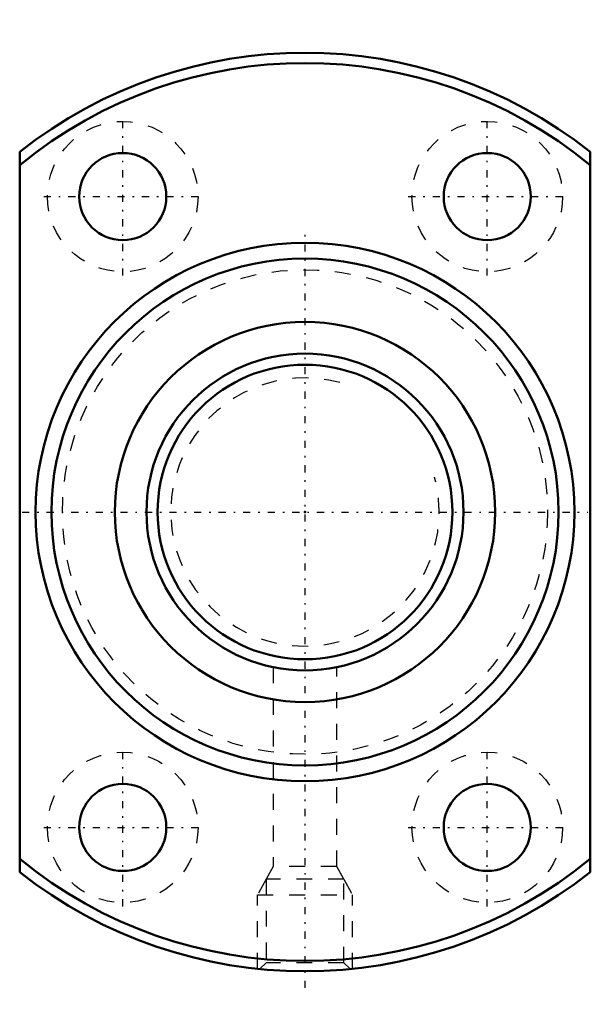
# Model space of a CAD drawing. Header units: millimetres. Extents: x -18 to 18, y -31.1 to 31.1.
import ezdxf

# ---------------------------------------------------------------- set-up
doc = ezdxf.new("R2010")
doc.units = ezdxf.units.MM
doc.linetypes.add('Center', pattern=[1.5, 0.45, -0.5, 0.05, -0.5])
doc.linetypes.add('Dashed', pattern=[2, 1, -1])
for name, color, linetype, lineweight in [('2d ConnectionPoints', 7, 'Continuous', 50), ('AM_0', 7, 'Continuous', 50), ('AM_5', 3, 'Continuous', 25), ('AM_7', 7, 'Center', 25), ('AM_9', 6, 'Dashed', 25)]:
    doc.layers.add(name, color=color, linetype=linetype, lineweight=lineweight)

# ---------------------------------------------------------------- blocks, each defined once
blk = doc.blocks.new('1_DK_2005_4RR0Nut_0_in_DK2005_4RRG1_61LC0_000_2')
at = {"layer": 'AM_0'}
for p, q in [((-18, -22.738), (-18, 22.738)), ((18, 22.738), (18, -22.738))]:
    blk.add_line(p, q, dxfattribs=at)
for centre, radius in [((-11.5, 19.919), 2.75), ((11.5, 19.919), 2.75), ((0, 0), 17), ((0, 0), 16), ((0, 0), 12), ((-11.5, -19.919), 2.75), ((11.5, -19.919), 2.75)]:
    blk.add_circle(centre, radius, dxfattribs=at)
for radius, start, end in [(29, 51.63349, 128.36651), (28.35, 50.5859, 129.4141), (28.35, 230.5859, 309.4141), (29, 231.63349, 308.36651)]:
    blk.add_arc((0, 0), radius, start, end, dxfattribs=at)
at = {"layer": 'AM_5', "linetype": 'Dashed'}
for p, q in [((-2.459, -23.18), (-3, -24.18)), ((2.459, -23.18), (3, -24.18)), ((-3, -28.844), (-3, -24.18)), ((-3, -24.18), (3, -24.18)), ((3, -28.844), (3, -24.18))]:
    blk.add_line(p, q, dxfattribs=at)
at = {"layer": 'AM_7'}
for p, q in [((-11.5, 14.931), (-11.5, 24.906)), ((11.5, 14.931), (11.5, 24.906)), ((-16.488, 19.919), (-6.512, 19.919)), ((6.512, 19.919), (16.488, 19.919)), ((0, -30.05), (0, 17.85)), ((-17.85, 0), (17.85, 0)), ((-11.5, -24.906), (-11.5, -14.931)), ((11.5, -24.906), (11.5, -14.931)), ((-16.488, -19.919), (-6.512, -19.919)), ((6.512, -19.919), (16.488, -19.919))]:
    blk.add_line(p, q, dxfattribs=at)
at = {"layer": 'AM_9'}
for p, q in [((-2, -9.799), (-2, -22.38)), ((2, -22.38), (2, -9.798)), ((-2, -22.38), (-2.459, -23.18)), ((2, -22.38), (-2, -22.38)), ((2.459, -23.18), (2, -22.38)), ((2.459, -23.18), (-2.459, -23.18)), ((-2.459, -23.18), (-2.459, -28.459)), ((2.459, -28.459), (2.459, -23.18)), ((-2.459, -28.459), (-2.854, -28.854)), ((2.459, -28.459), (-2.459, -28.459)), ((2.855, -28.855), (2.459, -28.459))]:
    blk.add_line(p, q, dxfattribs=at)
for centre, radius in [((-11.5, 19.919), 4.75), ((11.5, 19.919), 4.75), ((0, 0), 15.3), ((-11.5, -19.919), 4.75), ((11.5, -19.919), 4.75)]:
    blk.add_circle(centre, radius, dxfattribs=at)
blk = doc.blocks.new('2_DK_2005_4RR06100_Shaft_0_in_DK2005_4RRG1_61LC0_000_2')
at = {"layer": 'AM_0'}
for radius in [10, 9.3]:
    blk.add_circle((0, 0), radius, dxfattribs=at)
at = {"layer": 'AM_5', "linetype": 'Dashed'}
blk.add_arc((0, 0), 8.467, 75, 15, dxfattribs=at)

msp = doc.modelspace()

# ---------------------------------------------------------------- linework, layer by layer
at = {"layer": '2d ConnectionPoints'}
msp.add_point((0, 0), dxfattribs=at)
msp.add_point((0, 0), dxfattribs=at)

# ---------------------------------------------------------------- block references
for name in ['1_DK_2005_4RR0Nut_0_in_DK2005_4RRG1_61LC0_000_2', '2_DK_2005_4RR06100_Shaft_0_in_DK2005_4RRG1_61LC0_000_2']:
    msp.add_blockref(name, (0, 0))

doc.saveas('drawing.dxf')
